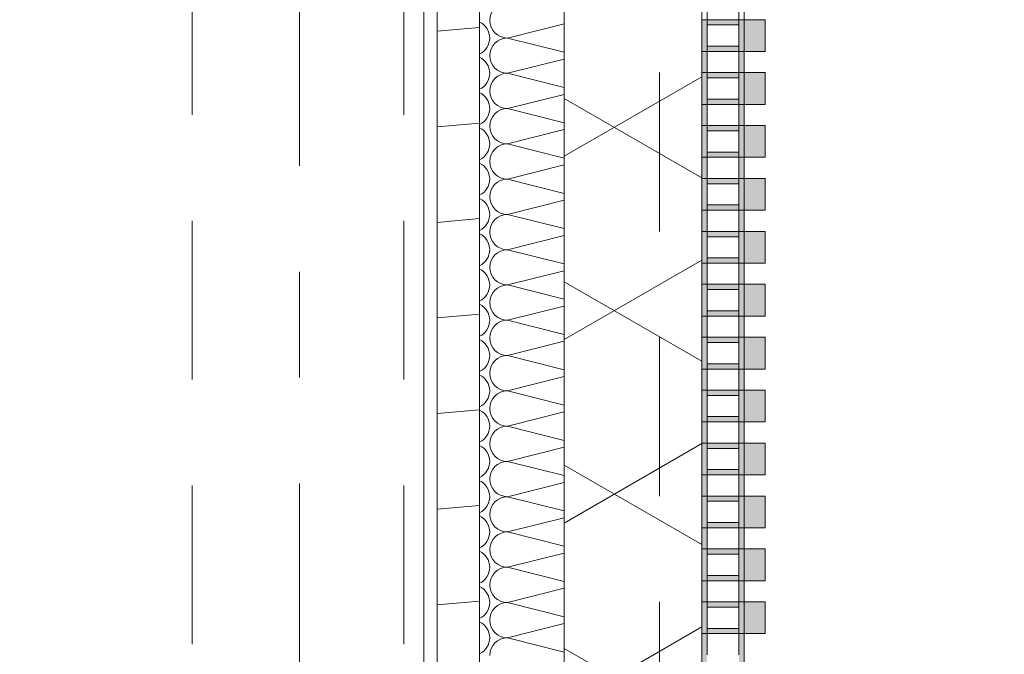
# Model space of a CAD drawing. Header units: metres. Extents: x -167 to 233, y -155 to 122.
# Tile 124 of 176: x 57.488 to 58.418, y 29.38 to 29.98. Entities that reach past the tile are written whole.
import ezdxf
from ezdxf.enums import TextEntityAlignment as Align

# ---------------------------------------------------------------- set-up
doc = ezdxf.new("R2010")
doc.units = ezdxf.units.M
doc.header["$MEASUREMENT"] = 0
for name, pattern in [('Raster', [0.4, 0.2, -0.1, 0, -0.1]), ('Strichlinie eng', [0.23, 0.15, -0.08]), ('Untersicht', [0.2, 0.15, -0.05])]:
    doc.linetypes.add(name, pattern=pattern)
for name, color, linetype in [('10 Wand außen', 7, 'Continuous'), ('20 Decke', 7, 'Continuous'), ('20 Träger', 7, 'Continuous'), ('50 Sanitäreinrichtung', 7, 'Continuous'), ('90 Achsraster', 7, 'Continuous'), ('94 Genehmigungsplanung Bemaßung', 7, 'Continuous')]:
    doc.layers.add(name, color=color, linetype=linetype)
doc.styles.add('ERSTELLTER_STIL_1', font='arial.ttf')
doc.styles.add('ERSTELLTER_STIL_2', font='arial.ttf')
doc.dimstyles.new('ERSTELLTER_STIL__2', dxfattribs={"dimtxt": 0.25, "dimasz": 0.19, "dimexe": 0.18, "dimexo": 0.1, "dimgap": 0, "dimtad": 1, "dimzin": 0, "dimdsep": 46, "dimtxsty": 'ERSTELLTER_STIL_1', "dimblk": 'ARROWHEAD_6', "dimblk1": 'ARROWHEAD_6', "dimblk2": 'ARROWHEAD_6', "dimcen": 0.09, "dimclrd": 7, "dimclre": 7, "dimclrt": 7, "dimazin": 0, "dimtfac": 1, "dimtdec": 4, "dimtmove": 0, "dimatfit": 3, "dimfxl": 1, "dimtolj": 1, "dimtzin": 0, "dimarcsym": 0})

# ---------------------------------------------------------------- blocks, each defined once
blk = doc.blocks.new('*X43', base_point=(27236.13209, 33357.27905))
at = {"layer": '10 Wand außen', "color": 8, "linetype": 'Continuous', "lineweight": 18}
for p, q in [((58.00249, 29.97582), (57.94876, 29.96238)), ((58.00249, 29.94895), (57.94876, 29.96238)), ((58.00249, 29.94248), (57.94876, 29.92905)), ((58.00249, 29.91562), (57.94876, 29.92905)), ((58.00249, 29.90915), (57.94876, 29.89572)), ((58.00249, 29.88228), (57.94876, 29.89572)), ((58.00249, 29.87582), (57.94876, 29.86238)), ((58.00249, 29.84895), (57.94876, 29.86238)), ((58.00249, 29.84248), (57.94876, 29.82905)), ((58.00249, 29.81562), (57.94876, 29.82905)), ((58.00249, 29.80915), (57.94876, 29.79572)), ((58.00249, 29.78228), (57.94876, 29.79572)), ((58.00249, 29.77582), (57.94876, 29.76238)), ((58.00249, 29.74895), (57.94876, 29.76238)), ((58.00249, 29.74248), (57.94876, 29.72905)), ((58.00249, 29.71562), (57.94876, 29.72905)), ((58.00249, 29.70915), (57.94876, 29.69572)), ((58.00249, 29.68228), (57.94876, 29.69572)), ((58.00249, 29.67582), (57.94876, 29.66238)), ((58.00249, 29.64895), (57.94876, 29.66238)), ((58.00249, 29.64248), (57.94876, 29.62905)), ((58.00249, 29.61562), (57.94876, 29.62905)), ((58.00249, 29.60915), (57.94876, 29.59572)), ((58.00249, 29.58228), (57.94876, 29.59572)), ((58.00249, 29.57582), (57.94876, 29.56238)), ((58.00249, 29.54895), (57.94876, 29.56238)), ((58.00249, 29.54248), (57.94876, 29.52905)), ((58.00249, 29.51562), (57.94876, 29.52905)), ((58.00249, 29.50915), (57.94876, 29.49572)), ((58.00249, 29.48228), (57.94876, 29.49572)), ((58.00249, 29.47582), (57.94876, 29.46238)), ((58.00249, 29.44895), (57.94876, 29.46238)), ((58.00249, 29.44248), (57.94876, 29.42905)), ((58.00249, 29.41562), (57.94876, 29.42905)), ((58.00249, 29.40915), (57.94876, 29.39572)), ((58.00249, 29.38228), (57.94876, 29.39572))]:
    blk.add_line(p, q, dxfattribs=at)
for centre, start, end in [((57.94876, 29.97905), 90, 180), ((57.91543, 29.96238), 0, 64.92163), ((57.94876, 29.97905), 180, 270), ((57.91543, 29.96238), 295.07837, 0), ((57.94876, 29.94572), 90, 180), ((57.91543, 29.92905), 0, 64.92163), ((57.94876, 29.94572), 180, 270), ((57.91543, 29.92905), 295.07837, 0), ((57.94876, 29.91238), 90, 180), ((57.91543, 29.89572), 0, 64.92163), ((57.94876, 29.91238), 180, 270), ((57.91543, 29.89572), 295.07837, 0), ((57.94876, 29.87905), 90, 180), ((57.91543, 29.86238), 0, 64.92163), ((57.94876, 29.87905), 180, 270), ((57.91543, 29.86238), 295.07837, 0), ((57.94876, 29.84572), 90, 180), ((57.94876, 29.84572), 180, 270), ((57.91543, 29.82905), 0, 64.92163), ((57.91543, 29.82905), 295.07837, 0), ((57.94876, 29.81238), 90, 180), ((57.91543, 29.79572), 0, 64.92163), ((57.94876, 29.81238), 180, 270), ((57.91543, 29.79572), 295.07837, 0), ((57.94876, 29.77905), 90, 180), ((57.91543, 29.76238), 0, 64.92163), ((57.94876, 29.77905), 180, 270), ((57.91543, 29.76238), 295.07837, 0), ((57.94876, 29.74572), 90, 180), ((57.91543, 29.72905), 0, 64.92163), ((57.94876, 29.74572), 180, 270), ((57.91543, 29.72905), 295.07837, 0), ((57.94876, 29.71238), 90, 180), ((57.91543, 29.69572), 0, 64.92163), ((57.94876, 29.71238), 180, 270), ((57.91543, 29.69572), 295.07837, 0), ((57.94876, 29.67905), 90, 180), ((57.91543, 29.66238), 0, 64.92163), ((57.94876, 29.67905), 180, 270), ((57.91543, 29.66238), 295.07837, 0), ((57.94876, 29.64572), 90, 180), ((57.91543, 29.62905), 0, 64.92163), ((57.94876, 29.64572), 180, 270), ((57.91543, 29.62905), 295.07837, 0), ((57.94876, 29.61238), 90, 180), ((57.94876, 29.61238), 180, 270), ((57.91543, 29.59572), 0, 64.92163), ((57.91543, 29.59572), 295.07837, 0), ((57.94876, 29.57905), 90, 180), ((57.91543, 29.56238), 0, 64.92163), ((57.94876, 29.57905), 180, 270), ((57.91543, 29.56238), 295.07837, 0), ((57.94876, 29.54572), 90, 180), ((57.91543, 29.52905), 0, 64.92163), ((57.94876, 29.54572), 180, 270), ((57.91543, 29.52905), 295.07837, 0), ((57.94876, 29.51238), 90, 180), ((57.91543, 29.49572), 0, 64.92163), ((57.94876, 29.51238), 180, 270), ((57.91543, 29.49572), 295.07837, 0), ((57.94876, 29.47905), 90, 180), ((57.91543, 29.46238), 0, 64.92163), ((57.94876, 29.47905), 180, 270), ((57.91543, 29.46238), 295.07837, 0), ((57.94876, 29.44572), 90, 180), ((57.94876, 29.44572), 180, 270), ((57.91543, 29.42905), 0, 64.92163), ((57.91543, 29.42905), 295.07837, 0), ((57.94876, 29.41238), 90, 180), ((57.91543, 29.39572), 0, 64.92163), ((57.94876, 29.41238), 180, 270), ((57.91543, 29.39572), 295.07837, 0), ((57.94876, 29.37905), 90, 180)]:
    blk.add_arc(centre, 0.01667, start, end, dxfattribs=at)
blk = doc.blocks.new('Standard-Rastermarker_138')
at = {"layer": '90 Achsraster', "color": 14, "linetype": 'Raster', "lineweight": 18, "true_color": 0xa80000}
blk.add_line((1, 0), (24.68085, 0), dxfattribs=at)
at = {"layer": '90 Achsraster', "color": 14, "lineweight": 18, "true_color": 0xa80000, "style": 'ERSTELLTER_STIL_2'}
for tag, p in [('AC_MarkerText_1_0', (-0.56857, -0.06857)), ('AC_MarkerText_1_1', (25.81228, -0.06857))]:
    blk.add_attdef(tag, text='', height=0.3, rotation=90, dxfattribs=at).set_placement(p, align=Align.TOP_CENTER)
blk = doc.blocks.new('Rechteck Raster Kassetten Fassade - ACB_5')
at = {"layer": '50 Sanitäreinrichtung', "linetype": 'Continuous', "lineweight": 0, "true_color": 0x9e9e9e}
for points in [[(1.09, 0.17), (1.09, 0.19), (1.06, 0.19), (1.06, 0.17)], [(1.14, 0.17), (1.14, 0.19), (1.11, 0.19), (1.11, 0.17)], [(1.19, 0.17), (1.19, 0.19), (1.16, 0.19), (1.16, 0.17)], [(1.24, 0.17), (1.24, 0.19), (1.21, 0.19), (1.21, 0.17)], [(1.29, 0.17), (1.29, 0.19), (1.26, 0.19), (1.26, 0.17)], [(1.34, 0.17), (1.34, 0.19), (1.31, 0.19), (1.31, 0.17)], [(1.39, 0.17), (1.39, 0.19), (1.36, 0.19), (1.36, 0.17)], [(1.44, 0.17), (1.44, 0.19), (1.41, 0.19), (1.41, 0.17)], [(1.49, 0.17), (1.49, 0.19), (1.46, 0.19), (1.46, 0.17)], [(1.54, 0.17), (1.54, 0.19), (1.51, 0.19), (1.51, 0.17)], [(1.59, 0.17), (1.59, 0.19), (1.56, 0.19), (1.56, 0.17)], [(1.64, 0.17), (1.64, 0.19), (1.61, 0.19), (1.61, 0.17)], [(1.06, 0.17), (1.01, 0.17), (1.01, 0.13), (1.06, 0.13), (1.06, 0.135), (1.015, 0.135), (1.015, 0.165), (1.06, 0.165)], [(1.11, 0.17), (1.06, 0.17), (1.06, 0.13), (1.11, 0.13), (1.11, 0.135), (1.065, 0.135), (1.065, 0.165), (1.11, 0.165)], [(1.16, 0.17), (1.11, 0.17), (1.11, 0.13), (1.16, 0.13), (1.16, 0.135), (1.115, 0.135), (1.115, 0.165), (1.16, 0.165)], [(1.24, 0.165), (1.26, 0.165), (1.26, 0.17), (1.24, 0.17)], [(1.31, 0.17), (1.26, 0.17), (1.26, 0.13), (1.31, 0.13), (1.31, 0.135), (1.265, 0.135), (1.265, 0.165), (1.31, 0.165)], [(1.36, 0.17), (1.31, 0.17), (1.31, 0.13), (1.36, 0.13), (1.36, 0.135), (1.315, 0.135), (1.315, 0.165), (1.36, 0.165)], [(1.41, 0.17), (1.36, 0.17), (1.36, 0.13), (1.41, 0.13), (1.41, 0.135), (1.365, 0.135), (1.365, 0.165), (1.41, 0.165)], [(1.46, 0.17), (1.41, 0.17), (1.41, 0.13), (1.46, 0.13), (1.46, 0.135), (1.415, 0.135), (1.415, 0.165), (1.46, 0.165)], [(1.51, 0.17), (1.46, 0.17), (1.46, 0.13), (1.51, 0.13), (1.51, 0.135), (1.465, 0.135), (1.465, 0.165), (1.51, 0.165)], [(1.56, 0.17), (1.51, 0.17), (1.51, 0.13), (1.56, 0.13), (1.56, 0.135), (1.515, 0.135), (1.515, 0.165), (1.56, 0.165)], [(1.09, 0.165), (1.085, 0.165), (1.085, 0.135), (1.09, 0.135)], [(1.14, 0.165), (1.135, 0.165), (1.135, 0.135), (1.14, 0.135)], [(1.19, 0.165), (1.185, 0.165), (1.185, 0.135), (1.19, 0.135)], [(1.21, 0.135), (1.215, 0.135), (1.215, 0.165), (1.21, 0.165)], [(1.285, 0.165), (1.285, 0.135), (1.29, 0.135), (1.29, 0.165)], [(1.34, 0.165), (1.335, 0.165), (1.335, 0.135), (1.34, 0.135)], [(1.39, 0.165), (1.385, 0.165), (1.385, 0.135), (1.39, 0.135)], [(1.44, 0.165), (1.435, 0.165), (1.435, 0.135), (1.44, 0.135)], [(1.49, 0.165), (1.485, 0.165), (1.485, 0.135), (1.49, 0.135)], [(1.54, 0.165), (1.535, 0.165), (1.535, 0.135), (1.54, 0.135)], [(1.59, 0.165), (1.585, 0.165), (1.585, 0.135), (1.59, 0.135)], [(1.61, 0.165), (1.61, 0.135), (1.615, 0.135), (1.615, 0.165)], [(1.24, 0.135), (1.24, 0.13), (1.26, 0.13), (1.26, 0.135)]]:
    blk.add_hatch(color=253, dxfattribs=at).paths.add_polyline_path(points)
h = blk.add_hatch(color=253, dxfattribs=at)
h.paths.add_polyline_path([(1.16, 0.17), (1.16, 0.13), (1.24, 0.13), (1.24, 0.17)])
h.paths.add_polyline_path([(1.165, 0.135), (1.165, 0.165), (1.235, 0.165), (1.235, 0.135)], flags=0)
h = blk.add_hatch(color=253, dxfattribs=at)
h.paths.add_polyline_path([(1.56, 0.17), (1.56, 0.13), (1.64, 0.13), (1.64, 0.17)])
h.paths.add_polyline_path([(1.635, 0.135), (1.565, 0.135), (1.565, 0.165), (1.635, 0.165)], flags=0)
at = {"layer": '50 Sanitäreinrichtung', "linetype": 'Continuous', "lineweight": 18}
h = blk.add_hatch(dxfattribs=at)
h.set_pattern_fill('Dämmung__weich_0001', color=8, style=0, pattern_type=2)
h.set_pattern_definition([(60, (0, 0), (-0.1299038, 0.075), []), (120, (0, 0), (0.1299038, 0.075), [])])
h.paths.add_polyline_path([(0, 0), (15.5, 0), (15.63, 0.13), (-0.13, 0.13)])
at = {"layer": '50 Sanitäreinrichtung', "color": 251, "linetype": 'Continuous', "lineweight": 18, "true_color": 0x5f5f5f}
for p, q in [((1.09, 0.19), (1.06, 0.19)), ((1.06, 0.19), (1.06, 0.17)), ((1.09, 0.19), (1.06, 0.19)), ((1.06, 0.19), (1.06, 0.17)), ((1.09, 0.19), (1.09, 0.17)), ((1.09, 0.19), (1.09, 0.17)), ((1.14, 0.19), (1.11, 0.19)), ((1.11, 0.19), (1.11, 0.17)), ((1.14, 0.19), (1.11, 0.19)), ((1.11, 0.19), (1.11, 0.17)), ((1.14, 0.19), (1.14, 0.17)), ((1.14, 0.19), (1.14, 0.17)), ((1.19, 0.19), (1.16, 0.19)), ((1.16, 0.19), (1.16, 0.17)), ((1.19, 0.19), (1.16, 0.19)), ((1.16, 0.19), (1.16, 0.17)), ((1.19, 0.19), (1.19, 0.17)), ((1.19, 0.19), (1.19, 0.17)), ((1.24, 0.19), (1.21, 0.19)), ((1.21, 0.19), (1.21, 0.17)), ((1.24, 0.19), (1.21, 0.19)), ((1.21, 0.19), (1.21, 0.17)), ((1.24, 0.19), (1.24, 0.17)), ((1.24, 0.19), (1.24, 0.17)), ((1.29, 0.19), (1.26, 0.19)), ((1.26, 0.19), (1.26, 0.17)), ((1.29, 0.19), (1.26, 0.19)), ((1.26, 0.19), (1.26, 0.17)), ((1.29, 0.19), (1.29, 0.17)), ((1.29, 0.19), (1.29, 0.17)), ((1.34, 0.19), (1.31, 0.19)), ((1.31, 0.19), (1.31, 0.17)), ((1.34, 0.19), (1.31, 0.19)), ((1.31, 0.19), (1.31, 0.17)), ((1.34, 0.19), (1.34, 0.17)), ((1.34, 0.19), (1.34, 0.17)), ((1.39, 0.19), (1.36, 0.19)), ((1.36, 0.19), (1.36, 0.17)), ((1.39, 0.19), (1.36, 0.19)), ((1.36, 0.19), (1.36, 0.17)), ((1.39, 0.19), (1.39, 0.17)), ((1.39, 0.19), (1.39, 0.17)), ((1.44, 0.19), (1.41, 0.19)), ((1.41, 0.19), (1.41, 0.17)), ((1.44, 0.19), (1.41, 0.19)), ((1.41, 0.19), (1.41, 0.17)), ((1.44, 0.19), (1.44, 0.17)), ((1.44, 0.19), (1.44, 0.17)), ((1.49, 0.19), (1.46, 0.19)), ((1.46, 0.19), (1.46, 0.17)), ((1.49, 0.19), (1.46, 0.19)), ((1.46, 0.19), (1.46, 0.17)), ((1.49, 0.19), (1.49, 0.17)), ((1.49, 0.19), (1.49, 0.17)), ((1.54, 0.19), (1.51, 0.19)), ((1.51, 0.19), (1.51, 0.17)), ((1.54, 0.19), (1.51, 0.19)), ((1.51, 0.19), (1.51, 0.17)), ((1.54, 0.19), (1.54, 0.17)), ((1.54, 0.19), (1.54, 0.17)), ((1.59, 0.19), (1.56, 0.19)), ((1.56, 0.19), (1.56, 0.17)), ((1.59, 0.19), (1.56, 0.19)), ((1.56, 0.19), (1.56, 0.17)), ((1.59, 0.19), (1.59, 0.17)), ((1.59, 0.19), (1.59, 0.17)), ((1.64, 0.19), (1.61, 0.19)), ((1.61, 0.19), (1.61, 0.17)), ((1.64, 0.19), (1.61, 0.19)), ((1.61, 0.19), (1.61, 0.17)), ((1.64, 0.19), (1.64, 0.17)), ((1.64, 0.19), (1.64, 0.17)), ((1.01, 0.17), (1.09, 0.17)), ((1.01, 0.17), (1.09, 0.17)), ((1.06, 0.165), (1.06, 0.17)), ((1.06, 0.17), (1.14, 0.17)), ((1.06, 0.165), (1.06, 0.17)), ((1.06, 0.17), (1.14, 0.17)), ((1.09, 0.17), (1.06, 0.17)), ((1.09, 0.17), (1.06, 0.17)), ((1.09, 0.165), (1.09, 0.17)), ((1.09, 0.165), (1.09, 0.17)), ((1.11, 0.165), (1.11, 0.17)), ((1.11, 0.17), (1.19, 0.17)), ((1.11, 0.165), (1.11, 0.17)), ((1.11, 0.17), (1.19, 0.17)), ((1.14, 0.17), (1.11, 0.17)), ((1.14, 0.17), (1.11, 0.17)), ((1.14, 0.165), (1.14, 0.17)), ((1.14, 0.165), (1.14, 0.17)), ((1.16, 0.165), (1.16, 0.17)), ((1.16, 0.17), (1.24, 0.17)), ((1.16, 0.165), (1.16, 0.17)), ((1.16, 0.17), (1.24, 0.17)), ((1.19, 0.17), (1.16, 0.17)), ((1.19, 0.17), (1.16, 0.17)), ((1.19, 0.165), (1.19, 0.17)), ((1.19, 0.165), (1.19, 0.17)), ((1.21, 0.165), (1.21, 0.17)), ((1.21, 0.17), (1.29, 0.17)), ((1.21, 0.165), (1.21, 0.17)), ((1.21, 0.17), (1.29, 0.17)), ((1.24, 0.17), (1.21, 0.17)), ((1.24, 0.17), (1.21, 0.17)), ((1.24, 0.165), (1.24, 0.17)), ((1.24, 0.165), (1.24, 0.17)), ((1.26, 0.165), (1.26, 0.17)), ((1.26, 0.17), (1.34, 0.17)), ((1.26, 0.165), (1.26, 0.17)), ((1.26, 0.17), (1.34, 0.17)), ((1.29, 0.17), (1.26, 0.17)), ((1.29, 0.17), (1.26, 0.17)), ((1.29, 0.165), (1.29, 0.17)), ((1.29, 0.165), (1.29, 0.17)), ((1.31, 0.165), (1.31, 0.17)), ((1.31, 0.17), (1.39, 0.17)), ((1.31, 0.165), (1.31, 0.17)), ((1.31, 0.17), (1.39, 0.17)), ((1.34, 0.17), (1.31, 0.17)), ((1.34, 0.17), (1.31, 0.17)), ((1.34, 0.165), (1.34, 0.17)), ((1.34, 0.165), (1.34, 0.17)), ((1.36, 0.165), (1.36, 0.17)), ((1.36, 0.17), (1.44, 0.17)), ((1.36, 0.165), (1.36, 0.17)), ((1.36, 0.17), (1.44, 0.17)), ((1.39, 0.17), (1.36, 0.17)), ((1.39, 0.17), (1.36, 0.17)), ((1.39, 0.165), (1.39, 0.17)), ((1.39, 0.165), (1.39, 0.17)), ((1.41, 0.165), (1.41, 0.17)), ((1.41, 0.17), (1.49, 0.17)), ((1.41, 0.165), (1.41, 0.17)), ((1.41, 0.17), (1.49, 0.17)), ((1.44, 0.17), (1.41, 0.17)), ((1.44, 0.17), (1.41, 0.17)), ((1.44, 0.165), (1.44, 0.17)), ((1.44, 0.165), (1.44, 0.17)), ((1.46, 0.165), (1.46, 0.17)), ((1.46, 0.17), (1.54, 0.17)), ((1.46, 0.165), (1.46, 0.17)), ((1.46, 0.17), (1.54, 0.17)), ((1.49, 0.17), (1.46, 0.17)), ((1.49, 0.17), (1.46, 0.17)), ((1.49, 0.165), (1.49, 0.17)), ((1.49, 0.165), (1.49, 0.17)), ((1.51, 0.165), (1.51, 0.17)), ((1.51, 0.17), (1.59, 0.17)), ((1.51, 0.165), (1.51, 0.17)), ((1.51, 0.17), (1.59, 0.17)), ((1.54, 0.17), (1.51, 0.17)), ((1.54, 0.17), (1.51, 0.17)), ((1.54, 0.165), (1.54, 0.17)), ((1.54, 0.165), (1.54, 0.17)), ((1.56, 0.165), (1.56, 0.17)), ((1.56, 0.17), (1.64, 0.17)), ((1.56, 0.165), (1.56, 0.17)), ((1.56, 0.17), (1.64, 0.17)), ((1.59, 0.17), (1.56, 0.17)), ((1.59, 0.17), (1.56, 0.17)), ((1.59, 0.165), (1.59, 0.17)), ((1.59, 0.165), (1.59, 0.17)), ((1.61, 0.165), (1.61, 0.17)), ((1.61, 0.17), (1.69, 0.17)), ((1.61, 0.165), (1.61, 0.17)), ((1.61, 0.17), (1.69, 0.17)), ((1.64, 0.17), (1.61, 0.17)), ((1.64, 0.17), (1.61, 0.17)), ((1.64, 0.165), (1.64, 0.17)), ((1.64, 0.165), (1.64, 0.17)), ((1.04, 0.165), (1.06, 0.165)), ((1.04, 0.165), (1.06, 0.165)), ((1.06, 0.165), (1.065, 0.165)), ((1.06, 0.135), (1.06, 0.165)), ((1.06, 0.165), (1.065, 0.165)), ((1.06, 0.135), (1.06, 0.165)), ((1.065, 0.165), (1.085, 0.165)), ((1.065, 0.135), (1.065, 0.165)), ((1.065, 0.165), (1.085, 0.165)), ((1.065, 0.165), (1.085, 0.165)), ((1.065, 0.135), (1.065, 0.165)), ((1.065, 0.165), (1.085, 0.165)), ((1.085, 0.135), (1.085, 0.165)), ((1.085, 0.165), (1.09, 0.165)), ((1.085, 0.135), (1.085, 0.165)), ((1.085, 0.165), (1.09, 0.165)), ((1.09, 0.135), (1.09, 0.165)), ((1.09, 0.165), (1.11, 0.165)), ((1.09, 0.135), (1.09, 0.165)), ((1.09, 0.165), (1.11, 0.165)), ((1.11, 0.165), (1.115, 0.165)), ((1.11, 0.135), (1.11, 0.165)), ((1.11, 0.165), (1.115, 0.165)), ((1.11, 0.135), (1.11, 0.165)), ((1.115, 0.165), (1.135, 0.165)), ((1.115, 0.135), (1.115, 0.165)), ((1.115, 0.165), (1.135, 0.165)), ((1.115, 0.165), (1.135, 0.165)), ((1.115, 0.135), (1.115, 0.165)), ((1.115, 0.165), (1.135, 0.165)), ((1.135, 0.135), (1.135, 0.165)), ((1.135, 0.165), (1.14, 0.165)), ((1.135, 0.135), (1.135, 0.165)), ((1.135, 0.165), (1.14, 0.165)), ((1.14, 0.135), (1.14, 0.165)), ((1.14, 0.165), (1.16, 0.165)), ((1.14, 0.135), (1.14, 0.165)), ((1.14, 0.165), (1.16, 0.165)), ((1.16, 0.165), (1.165, 0.165)), ((1.16, 0.135), (1.16, 0.165)), ((1.16, 0.165), (1.165, 0.165)), ((1.16, 0.135), (1.16, 0.165)), ((1.165, 0.165), (1.185, 0.165)), ((1.165, 0.135), (1.165, 0.165)), ((1.165, 0.165), (1.185, 0.165)), ((1.165, 0.165), (1.185, 0.165)), ((1.165, 0.135), (1.165, 0.165)), ((1.165, 0.165), (1.185, 0.165)), ((1.185, 0.135), (1.185, 0.165)), ((1.185, 0.165), (1.19, 0.165)), ((1.185, 0.135), (1.185, 0.165)), ((1.185, 0.165), (1.19, 0.165)), ((1.19, 0.135), (1.19, 0.165)), ((1.19, 0.165), (1.21, 0.165)), ((1.19, 0.135), (1.19, 0.165)), ((1.19, 0.165), (1.21, 0.165)), ((1.21, 0.165), (1.215, 0.165)), ((1.21, 0.135), (1.21, 0.165)), ((1.21, 0.165), (1.215, 0.165)), ((1.21, 0.135), (1.21, 0.165)), ((1.215, 0.165), (1.235, 0.165)), ((1.215, 0.135), (1.215, 0.165)), ((1.215, 0.165), (1.235, 0.165)), ((1.215, 0.165), (1.235, 0.165)), ((1.215, 0.135), (1.215, 0.165)), ((1.215, 0.165), (1.235, 0.165)), ((1.235, 0.135), (1.235, 0.165)), ((1.235, 0.165), (1.24, 0.165)), ((1.235, 0.135), (1.235, 0.165)), ((1.235, 0.165), (1.24, 0.165)), ((1.24, 0.135), (1.24, 0.165)), ((1.24, 0.165), (1.26, 0.165)), ((1.24, 0.135), (1.24, 0.165)), ((1.24, 0.165), (1.26, 0.165)), ((1.26, 0.165), (1.265, 0.165)), ((1.26, 0.135), (1.26, 0.165)), ((1.26, 0.165), (1.265, 0.165)), ((1.26, 0.135), (1.26, 0.165)), ((1.265, 0.165), (1.285, 0.165)), ((1.265, 0.135), (1.265, 0.165)), ((1.265, 0.165), (1.285, 0.165)), ((1.265, 0.165), (1.285, 0.165)), ((1.265, 0.135), (1.265, 0.165)), ((1.265, 0.165), (1.285, 0.165)), ((1.285, 0.135), (1.285, 0.165)), ((1.285, 0.165), (1.29, 0.165)), ((1.285, 0.135), (1.285, 0.165)), ((1.285, 0.165), (1.29, 0.165)), ((1.29, 0.135), (1.29, 0.165)), ((1.29, 0.165), (1.31, 0.165)), ((1.29, 0.135), (1.29, 0.165)), ((1.29, 0.165), (1.31, 0.165)), ((1.31, 0.165), (1.315, 0.165)), ((1.31, 0.135), (1.31, 0.165)), ((1.31, 0.165), (1.315, 0.165)), ((1.31, 0.135), (1.31, 0.165)), ((1.315, 0.165), (1.335, 0.165)), ((1.315, 0.135), (1.315, 0.165)), ((1.315, 0.165), (1.335, 0.165)), ((1.315, 0.165), (1.335, 0.165)), ((1.315, 0.135), (1.315, 0.165)), ((1.315, 0.165), (1.335, 0.165)), ((1.335, 0.135), (1.335, 0.165)), ((1.335, 0.165), (1.34, 0.165)), ((1.335, 0.135), (1.335, 0.165)), ((1.335, 0.165), (1.34, 0.165)), ((1.34, 0.135), (1.34, 0.165)), ((1.34, 0.165), (1.36, 0.165)), ((1.34, 0.135), (1.34, 0.165)), ((1.34, 0.165), (1.36, 0.165)), ((1.36, 0.165), (1.365, 0.165)), ((1.36, 0.135), (1.36, 0.165)), ((1.36, 0.165), (1.365, 0.165)), ((1.36, 0.135), (1.36, 0.165)), ((1.365, 0.165), (1.385, 0.165)), ((1.365, 0.135), (1.365, 0.165)), ((1.365, 0.165), (1.385, 0.165)), ((1.365, 0.165), (1.385, 0.165)), ((1.365, 0.135), (1.365, 0.165)), ((1.365, 0.165), (1.385, 0.165)), ((1.385, 0.135), (1.385, 0.165)), ((1.385, 0.165), (1.39, 0.165)), ((1.385, 0.135), (1.385, 0.165)), ((1.385, 0.165), (1.39, 0.165)), ((1.39, 0.135), (1.39, 0.165)), ((1.39, 0.165), (1.41, 0.165)), ((1.39, 0.135), (1.39, 0.165)), ((1.39, 0.165), (1.41, 0.165)), ((1.41, 0.165), (1.415, 0.165)), ((1.41, 0.135), (1.41, 0.165)), ((1.41, 0.165), (1.415, 0.165)), ((1.41, 0.135), (1.41, 0.165)), ((1.415, 0.165), (1.435, 0.165)), ((1.415, 0.135), (1.415, 0.165)), ((1.415, 0.165), (1.435, 0.165)), ((1.415, 0.165), (1.435, 0.165)), ((1.415, 0.135), (1.415, 0.165)), ((1.415, 0.165), (1.435, 0.165)), ((1.435, 0.135), (1.435, 0.165)), ((1.435, 0.165), (1.44, 0.165)), ((1.435, 0.135), (1.435, 0.165)), ((1.435, 0.165), (1.44, 0.165)), ((1.44, 0.135), (1.44, 0.165)), ((1.44, 0.165), (1.46, 0.165)), ((1.44, 0.135), (1.44, 0.165)), ((1.44, 0.165), (1.46, 0.165)), ((1.46, 0.165), (1.465, 0.165)), ((1.46, 0.135), (1.46, 0.165)), ((1.46, 0.165), (1.465, 0.165)), ((1.46, 0.135), (1.46, 0.165)), ((1.465, 0.165), (1.485, 0.165)), ((1.465, 0.135), (1.465, 0.165)), ((1.465, 0.165), (1.485, 0.165)), ((1.465, 0.165), (1.485, 0.165)), ((1.465, 0.135), (1.465, 0.165)), ((1.465, 0.165), (1.485, 0.165)), ((1.485, 0.135), (1.485, 0.165)), ((1.485, 0.165), (1.49, 0.165)), ((1.485, 0.135), (1.485, 0.165)), ((1.485, 0.165), (1.49, 0.165)), ((1.49, 0.135), (1.49, 0.165)), ((1.49, 0.165), (1.51, 0.165)), ((1.49, 0.135), (1.49, 0.165)), ((1.49, 0.165), (1.51, 0.165)), ((1.51, 0.165), (1.515, 0.165)), ((1.51, 0.135), (1.51, 0.165)), ((1.51, 0.165), (1.515, 0.165)), ((1.51, 0.135), (1.51, 0.165)), ((1.515, 0.165), (1.535, 0.165)), ((1.515, 0.135), (1.515, 0.165)), ((1.515, 0.165), (1.535, 0.165)), ((1.515, 0.165), (1.535, 0.165)), ((1.515, 0.135), (1.515, 0.165)), ((1.515, 0.165), (1.535, 0.165)), ((1.535, 0.135), (1.535, 0.165)), ((1.535, 0.165), (1.54, 0.165)), ((1.535, 0.135), (1.535, 0.165)), ((1.535, 0.165), (1.54, 0.165)), ((1.54, 0.135), (1.54, 0.165)), ((1.54, 0.165), (1.56, 0.165)), ((1.54, 0.135), (1.54, 0.165)), ((1.54, 0.165), (1.56, 0.165)), ((1.56, 0.165), (1.565, 0.165)), ((1.56, 0.135), (1.56, 0.165)), ((1.56, 0.165), (1.565, 0.165)), ((1.56, 0.135), (1.56, 0.165)), ((1.565, 0.165), (1.585, 0.165)), ((1.565, 0.135), (1.565, 0.165)), ((1.565, 0.165), (1.585, 0.165)), ((1.565, 0.165), (1.585, 0.165)), ((1.565, 0.135), (1.565, 0.165)), ((1.565, 0.165), (1.585, 0.165)), ((1.585, 0.135), (1.585, 0.165)), ((1.585, 0.165), (1.59, 0.165)), ((1.585, 0.135), (1.585, 0.165)), ((1.585, 0.165), (1.59, 0.165)), ((1.59, 0.135), (1.59, 0.165)), ((1.59, 0.165), (1.61, 0.165)), ((1.59, 0.135), (1.59, 0.165)), ((1.59, 0.165), (1.61, 0.165)), ((1.61, 0.165), (1.615, 0.165)), ((1.61, 0.135), (1.61, 0.165)), ((1.61, 0.165), (1.615, 0.165)), ((1.61, 0.135), (1.61, 0.165)), ((1.615, 0.165), (1.635, 0.165)), ((1.615, 0.135), (1.615, 0.165)), ((1.615, 0.165), (1.635, 0.165)), ((1.615, 0.165), (1.635, 0.165)), ((1.615, 0.135), (1.615, 0.165)), ((1.615, 0.165), (1.635, 0.165)), ((1.635, 0.135), (1.635, 0.165)), ((1.635, 0.165), (1.64, 0.165)), ((1.635, 0.135), (1.635, 0.165)), ((1.635, 0.165), (1.64, 0.165)), ((1.64, 0.135), (1.64, 0.165)), ((1.64, 0.165), (1.66, 0.165)), ((1.64, 0.135), (1.64, 0.165)), ((1.64, 0.165), (1.66, 0.165)), ((1.04, 0.135), (1.06, 0.135)), ((1.04, 0.135), (1.06, 0.135)), ((1.06, 0.135), (1.065, 0.135)), ((1.06, 0.13), (1.06, 0.135)), ((1.06, 0.135), (1.065, 0.135)), ((1.06, 0.13), (1.06, 0.135)), ((1.065, 0.135), (1.085, 0.135)), ((1.065, 0.135), (1.085, 0.135)), ((1.065, 0.135), (1.085, 0.135)), ((1.065, 0.135), (1.085, 0.135)), ((1.085, 0.135), (1.09, 0.135)), ((1.085, 0.135), (1.09, 0.135)), ((1.09, 0.13), (1.09, 0.135)), ((1.09, 0.135), (1.11, 0.135)), ((1.09, 0.13), (1.09, 0.135)), ((1.09, 0.135), (1.11, 0.135)), ((1.11, 0.135), (1.115, 0.135)), ((1.11, 0.13), (1.11, 0.135)), ((1.11, 0.135), (1.115, 0.135)), ((1.11, 0.13), (1.11, 0.135)), ((1.115, 0.135), (1.135, 0.135)), ((1.115, 0.135), (1.135, 0.135)), ((1.115, 0.135), (1.135, 0.135)), ((1.115, 0.135), (1.135, 0.135)), ((1.135, 0.135), (1.14, 0.135)), ((1.135, 0.135), (1.14, 0.135)), ((1.14, 0.13), (1.14, 0.135)), ((1.14, 0.135), (1.16, 0.135)), ((1.14, 0.13), (1.14, 0.135)), ((1.14, 0.135), (1.16, 0.135)), ((1.16, 0.135), (1.165, 0.135)), ((1.16, 0.13), (1.16, 0.135)), ((1.16, 0.135), (1.165, 0.135)), ((1.16, 0.13), (1.16, 0.135)), ((1.165, 0.135), (1.185, 0.135)), ((1.165, 0.135), (1.185, 0.135)), ((1.165, 0.135), (1.185, 0.135)), ((1.165, 0.135), (1.185, 0.135)), ((1.185, 0.135), (1.19, 0.135)), ((1.185, 0.135), (1.19, 0.135)), ((1.19, 0.13), (1.19, 0.135)), ((1.19, 0.135), (1.21, 0.135)), ((1.19, 0.13), (1.19, 0.135)), ((1.19, 0.135), (1.21, 0.135)), ((1.21, 0.135), (1.215, 0.135)), ((1.21, 0.13), (1.21, 0.135)), ((1.21, 0.135), (1.215, 0.135)), ((1.21, 0.13), (1.21, 0.135)), ((1.215, 0.135), (1.235, 0.135)), ((1.215, 0.135), (1.235, 0.135)), ((1.215, 0.135), (1.235, 0.135)), ((1.215, 0.135), (1.235, 0.135)), ((1.235, 0.135), (1.24, 0.135)), ((1.235, 0.135), (1.24, 0.135)), ((1.24, 0.13), (1.24, 0.135)), ((1.24, 0.135), (1.26, 0.135)), ((1.24, 0.13), (1.24, 0.135)), ((1.24, 0.135), (1.26, 0.135)), ((1.26, 0.135), (1.265, 0.135)), ((1.26, 0.13), (1.26, 0.135)), ((1.26, 0.135), (1.265, 0.135)), ((1.26, 0.13), (1.26, 0.135)), ((1.265, 0.135), (1.285, 0.135)), ((1.265, 0.135), (1.285, 0.135)), ((1.265, 0.135), (1.285, 0.135)), ((1.265, 0.135), (1.285, 0.135)), ((1.285, 0.135), (1.29, 0.135)), ((1.285, 0.135), (1.29, 0.135)), ((1.29, 0.13), (1.29, 0.135)), ((1.29, 0.135), (1.31, 0.135)), ((1.29, 0.13), (1.29, 0.135)), ((1.29, 0.135), (1.31, 0.135)), ((1.31, 0.135), (1.315, 0.135)), ((1.31, 0.13), (1.31, 0.135)), ((1.31, 0.135), (1.315, 0.135)), ((1.31, 0.13), (1.31, 0.135)), ((1.315, 0.135), (1.335, 0.135)), ((1.315, 0.135), (1.335, 0.135)), ((1.315, 0.135), (1.335, 0.135)), ((1.315, 0.135), (1.335, 0.135)), ((1.335, 0.135), (1.34, 0.135)), ((1.335, 0.135), (1.34, 0.135)), ((1.34, 0.13), (1.34, 0.135)), ((1.34, 0.135), (1.36, 0.135)), ((1.34, 0.13), (1.34, 0.135)), ((1.34, 0.135), (1.36, 0.135)), ((1.36, 0.135), (1.365, 0.135)), ((1.36, 0.13), (1.36, 0.135)), ((1.36, 0.135), (1.365, 0.135)), ((1.36, 0.13), (1.36, 0.135)), ((1.365, 0.135), (1.385, 0.135)), ((1.365, 0.135), (1.385, 0.135)), ((1.365, 0.135), (1.385, 0.135)), ((1.365, 0.135), (1.385, 0.135)), ((1.385, 0.135), (1.39, 0.135)), ((1.385, 0.135), (1.39, 0.135)), ((1.39, 0.13), (1.39, 0.135)), ((1.39, 0.135), (1.41, 0.135)), ((1.39, 0.13), (1.39, 0.135)), ((1.39, 0.135), (1.41, 0.135)), ((1.41, 0.135), (1.415, 0.135)), ((1.41, 0.13), (1.41, 0.135)), ((1.41, 0.135), (1.415, 0.135)), ((1.41, 0.13), (1.41, 0.135)), ((1.415, 0.135), (1.435, 0.135)), ((1.415, 0.135), (1.435, 0.135)), ((1.415, 0.135), (1.435, 0.135)), ((1.415, 0.135), (1.435, 0.135)), ((1.435, 0.135), (1.44, 0.135)), ((1.435, 0.135), (1.44, 0.135)), ((1.44, 0.13), (1.44, 0.135)), ((1.44, 0.135), (1.46, 0.135)), ((1.44, 0.13), (1.44, 0.135)), ((1.44, 0.135), (1.46, 0.135)), ((1.46, 0.135), (1.465, 0.135)), ((1.46, 0.13), (1.46, 0.135)), ((1.46, 0.135), (1.465, 0.135)), ((1.46, 0.13), (1.46, 0.135)), ((1.465, 0.135), (1.485, 0.135)), ((1.465, 0.135), (1.485, 0.135)), ((1.465, 0.135), (1.485, 0.135)), ((1.465, 0.135), (1.485, 0.135)), ((1.485, 0.135), (1.49, 0.135)), ((1.485, 0.135), (1.49, 0.135)), ((1.49, 0.13), (1.49, 0.135)), ((1.49, 0.135), (1.51, 0.135)), ((1.49, 0.13), (1.49, 0.135)), ((1.49, 0.135), (1.51, 0.135)), ((1.51, 0.135), (1.515, 0.135)), ((1.51, 0.13), (1.51, 0.135)), ((1.51, 0.135), (1.515, 0.135)), ((1.51, 0.13), (1.51, 0.135)), ((1.515, 0.135), (1.535, 0.135)), ((1.515, 0.135), (1.535, 0.135)), ((1.515, 0.135), (1.535, 0.135)), ((1.515, 0.135), (1.535, 0.135)), ((1.535, 0.135), (1.54, 0.135)), ((1.535, 0.135), (1.54, 0.135)), ((1.54, 0.13), (1.54, 0.135)), ((1.54, 0.135), (1.56, 0.135)), ((1.54, 0.13), (1.54, 0.135)), ((1.54, 0.135), (1.56, 0.135)), ((1.56, 0.135), (1.565, 0.135)), ((1.56, 0.13), (1.56, 0.135)), ((1.56, 0.135), (1.565, 0.135)), ((1.56, 0.13), (1.56, 0.135)), ((1.565, 0.135), (1.585, 0.135)), ((1.565, 0.135), (1.585, 0.135)), ((1.565, 0.135), (1.585, 0.135)), ((1.565, 0.135), (1.585, 0.135)), ((1.585, 0.135), (1.59, 0.135)), ((1.585, 0.135), (1.59, 0.135)), ((1.59, 0.13), (1.59, 0.135)), ((1.59, 0.135), (1.61, 0.135)), ((1.59, 0.13), (1.59, 0.135)), ((1.59, 0.135), (1.61, 0.135)), ((1.61, 0.135), (1.615, 0.135)), ((1.61, 0.13), (1.61, 0.135)), ((1.61, 0.135), (1.615, 0.135)), ((1.61, 0.13), (1.61, 0.135)), ((1.615, 0.135), (1.635, 0.135)), ((1.615, 0.135), (1.635, 0.135)), ((1.615, 0.135), (1.635, 0.135)), ((1.615, 0.135), (1.635, 0.135)), ((1.635, 0.135), (1.64, 0.135)), ((1.635, 0.135), (1.64, 0.135)), ((1.64, 0.13), (1.64, 0.135)), ((1.64, 0.135), (1.66, 0.135)), ((1.64, 0.13), (1.64, 0.135)), ((1.64, 0.135), (1.66, 0.135)), ((15.63, 0.13), (-0.13, 0.13)), ((1.01, 0.13), (1.09, 0.13)), ((1.01, 0.13), (1.09, 0.13)), ((1.06, 0.13), (1.14, 0.13)), ((1.06, 0.13), (1.14, 0.13)), ((1.11, 0.13), (1.19, 0.13)), ((1.11, 0.13), (1.19, 0.13)), ((1.16, 0.13), (1.24, 0.13)), ((1.16, 0.13), (1.24, 0.13)), ((1.21, 0.13), (1.29, 0.13)), ((1.21, 0.13), (1.29, 0.13)), ((1.26, 0.13), (1.34, 0.13)), ((1.26, 0.13), (1.34, 0.13)), ((1.31, 0.13), (1.39, 0.13)), ((1.31, 0.13), (1.39, 0.13)), ((1.36, 0.13), (1.44, 0.13)), ((1.36, 0.13), (1.44, 0.13)), ((1.41, 0.13), (1.49, 0.13)), ((1.41, 0.13), (1.49, 0.13)), ((1.46, 0.13), (1.54, 0.13)), ((1.46, 0.13), (1.54, 0.13)), ((1.51, 0.13), (1.59, 0.13)), ((1.51, 0.13), (1.59, 0.13)), ((1.56, 0.13), (1.64, 0.13)), ((1.56, 0.13), (1.64, 0.13)), ((1.61, 0.13), (1.69, 0.13)), ((1.61, 0.13), (1.69, 0.13)), ((0, 0), (15.5, 0))]:
    blk.add_line(p, q, dxfattribs=at)
at = {"layer": '50 Sanitäreinrichtung', "color": 251, "linetype": 'Strichlinie eng', "lineweight": 18, "true_color": 0x5f5f5f}
blk.add_line((15.59, 0.09), (-0.09, 0.09), dxfattribs=at)
blk = doc.blocks.new('*D249', base_point=(27236.13209, 33357.27905))
at = {"layer": '94 Genehmigungsplanung Bemaßung', "color": 7, "linetype": 'Continuous', "lineweight": 13}
for p, q in [((54.78637, 43.73968), (54.58637, 43.93968)), ((54.87387, 43.83968), (54.49887, 43.83968)), ((54.68637, 28.17968), (54.68637, 43.83968)), ((54.58637, 28.27968), (54.78637, 28.07968)), ((54.87387, 28.17968), (54.49887, 28.17968)), ((54.68637, 28.02968), (54.68637, 28.17968))]:
    blk.add_line(p, q, dxfattribs=at)
at = {"layer": '94 Genehmigungsplanung Bemaßung', "color": 7, "lineweight": 13, "char_height": 0.25, "attachment_point": 7, "rotation": 90, "style": 'ERSTELLTER_STIL_1'}
for s, insert in [('\\A1;{\\pql;\\fArial|b0|i0|c0|p0;\\W1.000000;16}', (54.63637, 43.35831)), ('\\A1;{\\pql;\\fArial|b0|i0|c0|p0;\\W1.000000;15,66}', (54.63637, 35.39001))]:
    blk.add_mtext(s, dxfattribs=dict(at, insert=insert))
blk = doc.blocks.new('ARROWHEAD_6')
at = {"color": 0, "linetype": 'Continuous', "lineweight": 0}
for p, q in [((-0.5, -0.5), (0.5, 0.5)), ((0, 0), (-1, 0))]:
    blk.add_line(p, q, dxfattribs=at)
blk = doc.blocks.new('*D251', base_point=(27236.13209, 33357.27905))
at = {"layer": '94 Genehmigungsplanung Bemaßung', "color": 7, "linetype": 'Continuous', "lineweight": 13}
for p, q in [((63.0177, 43.99968), (63.0177, 44.14968)), ((63.1177, 43.89968), (62.9177, 44.09968)), ((63.2052, 43.99968), (62.8302, 43.99968)), ((63.0177, 28.17968), (63.0177, 43.99968)), ((62.9177, 28.27968), (63.1177, 28.07968)), ((63.2052, 28.17968), (62.8302, 28.17968)), ((63.0177, 28.02968), (63.0177, 28.17968))]:
    blk.add_line(p, q, dxfattribs=at)
at = {"layer": '94 Genehmigungsplanung Bemaßung', "color": 7, "lineweight": 13, "insert": (62.9677, 35.66069), "char_height": 0.25, "attachment_point": 7, "rotation": 90, "style": 'ERSTELLTER_STIL_1'}
blk.add_mtext('\\A1;{\\pql;\\fArial|b0|i0|c0|p0;\\W1.000000;15,82}', dxfattribs=at)

msp = doc.modelspace()

# ---------------------------------------------------------------- hatches: boundary and pattern name
at = {"layer": '10 Wand außen', "linetype": 'Continuous', "lineweight": 13, "true_color": 0x000100}
h = msp.add_hatch(dxfattribs=at)
h.set_pattern_fill('Gipskarton_0001', color=98, style=0, pattern_type=2)
h.set_pattern_definition([(0, (27236.132094, 33357.27905), (0, 0.075), [0, -0.075])])
h.paths.add_polyline_path([(57.86999, 33.33968), (57.86999, 28.83968), (57.88249, 28.83968), (57.88249, 33.33968)])
h = msp.add_hatch(dxfattribs=at)
h.set_pattern_fill('Holz__Vollholz__Längshol_AA', color=98, style=0, pattern_type=2)
h.set_pattern_definition([(5, (27236.13209, 33357.27905), (-0.00784401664, 0.08965752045), [])])
h.paths.add_polyline_path([(57.88249, 33.33968), (57.88249, 28.83968), (57.92249, 28.83968), (57.92249, 33.33968)])

# ---------------------------------------------------------------- linework, layer by layer
at = {"layer": '10 Wand außen', "color": 7, "linetype": 'Continuous', "lineweight": 18}
for p, q in [((57.88249, 33.33968), (57.88249, 28.83968)), ((57.92249, 33.33968), (57.92249, 28.83968))]:
    msp.add_line(p, q, dxfattribs=at)
at = {"layer": '10 Wand außen', "color": 7, "linetype": 'Continuous', "lineweight": 18, "flags": 128}
for points in [[(57.86999, 33.33968), (57.86999, 28.83968)], [(58.00249, 28.83968), (58.00249, 33.33968)]]:
    msp.add_lwpolyline(points, dxfattribs=at)
at = {"layer": '20 Decke', "color": 7, "linetype": 'Continuous', "lineweight": 13, "flags": 128}
msp.add_lwpolyline([(38.10109, 43.83968), (38.10109, 28.33968), (38.24109, 28.33968), (42.50109, 28.33968), (42.50109, 28.83968), (43.00109, 28.83968), (43.00109, 28.33968), (47.50109, 28.33968), (47.50109, 28.83968), (48.00109, 28.83968), (48.00109, 28.47218), (52.50249, 28.47218), (52.50249, 28.83968), (53.00249, 28.83968), (53.00249, 28.33968), (57.50249, 28.33968), (57.50249, 28.83968), (58.00249, 28.83968), (58.00249, 43.83968), (47.50109, 43.83968), (43.00109, 43.83968), (43.00109, 43.33968), (42.50109, 43.33968), (42.50109, 43.83968)], close=True, dxfattribs=at)
at = {"layer": '20 Träger', "color": 7, "linetype": 'Untersicht', "lineweight": 18}
for p, q in [((57.65109, 27.63968), (57.65109, 44.53968)), ((57.85109, 27.63968), (57.85109, 44.53968))]:
    msp.add_line(p, q, dxfattribs=at)

# ---------------------------------------------------------------- block references
at = {"layer": '10 Wand außen', "color": 7, "lineweight": 35}
msp.add_blockref('*X43', (27236.13209, 33357.27905), dxfattribs=at)
at = {"layer": '50 Sanitäreinrichtung', "color": 251, "linetype": 'Continuous', "lineweight": 18, "true_color": 0x5f5f5f, "xscale": -1, "rotation": 270}
msp.add_blockref('Rechteck Raster Kassetten Fassade - ACB_5', (58.00249, 28.33968), dxfattribs=at)
at = {"layer": '90 Achsraster', "color": 7, "linetype": 'Continuous', "lineweight": 18, "rotation": 270}
msp.add_blockref('Standard-Rastermarker_138', (57.75249, 47.54161), dxfattribs=at)

# ---------------------------------------------------------------- dimensions: what is measured, and where the dimension line sits
at = {"layer": '94 Genehmigungsplanung Bemaßung', "color": 7, "linetype": 'Continuous', "lineweight": 13}
for base, p1, p2, picture, middle in [((63.0177, 43.99968), (57.7672, 28.17968), (57.7672, 43.99968), '*D251', (62.8427, 36.07946)), ((54.68637, 43.83968), (58.16249, 28.17968), (57.50249, 43.83968), '*D249', (54.51137, 35.80878))]:
    dim = msp.add_linear_dim(base=base, p1=p1, p2=p2, angle=90, dimstyle='ERSTELLTER_STIL__2', dxfattribs=at)
    dim.commit()
    dim.dimension.update_dxf_attribs({"geometry": picture, "text_midpoint": middle, "dimtype": 160, "text_rotation": 90})

doc.saveas('drawing.dxf')
